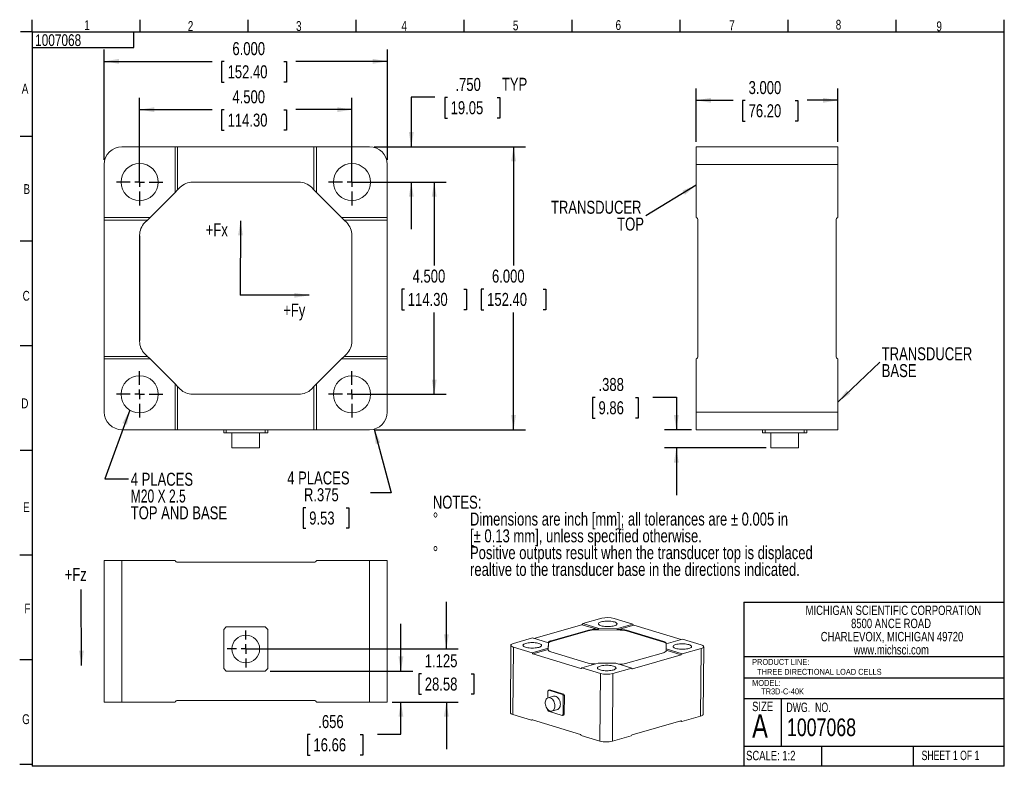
# Model space of a CAD drawing. Header units: inches. Extents: x 0.3 to 10.7, y 0.3 to 8.3.
import ezdxf

# ---------------------------------------------------------------- set-up
doc = ezdxf.new("R2010")
doc.units = ezdxf.units.IN
doc.header["$MEASUREMENT"] = 0
doc.linetypes.add('CENTERX2', pattern=[0.8, 0.5, -0.1, 0.1, -0.1])
doc.linetypes.add('HIDDEN', pattern=[0.075, 0.05, -0.025])
for name, color, linetype in [('BORDER', 1, 'Continuous'), ('CENTER', 151, 'CENTERX2'), ('DIMENSIONS', 150, 'Continuous'), ('TEXT', 7, 'Continuous')]:
    doc.layers.add(name, color=color, linetype=linetype)
doc.styles.add('SLDTEXTSTYLE0', font='TXT', dxfattribs={"width": 0.75})
doc.styles.add('SLDTEXTSTYLE1', font='TXT', dxfattribs={"width": 0.6875})
doc.styles.add('SLDTEXTSTYLE2', font='TXT', dxfattribs={"width": 0.694444})
doc.dimstyles.new('SLDDIMSTYLE0', dxfattribs={"dimtxt": 0.137795, "dimasz": 0.156, "dimexe": 0, "dimexo": 0.0625, "dimgap": 0.034449, "dimtad": 0, "dimtih": 1, "dimtoh": 1, "dimdec": 3, "dimlfac": 2, "dimrnd": 1e-09, "dimzin": 4, "dimdsep": 46, "dimtxsty": 'SLDTEXTSTYLE0', "dimsah": 1, "dimcen": 0.09, "dimadec": 0, "dimazin": 1, "dimtfac": 1, "dimtdec": 3, "dimtofl": 0, "dimtmove": 0, "dimatfit": 3, "dimfxl": 0, "dimfrac": 2, "dimtolj": 1, "dimtzin": 12, "dimarcsym": 0})
doc.dimstyles.new('SLDDIMSTYLE1', dxfattribs={"dimtxt": 0.137795, "dimasz": 0.156, "dimexe": 0, "dimexo": 0.0625, "dimgap": 0.034449, "dimtad": 0, "dimtih": 1, "dimtoh": 1, "dimdec": 3, "dimlfac": 2, "dimrnd": 1e-09, "dimzin": 12, "dimdsep": 46, "dimtxsty": 'SLDTEXTSTYLE0', "dimsah": 1, "dimcen": 0, "dimadec": 0, "dimazin": 3, "dimtfac": 1, "dimtdec": 3, "dimtofl": 0, "dimtmove": 0, "dimatfit": 3, "dimfxl": 0, "dimfrac": 2, "dimtolj": 1, "dimtzin": 12, "dimarcsym": 0})
doc.dimstyles.new('SLDDIMSTYLE2', dxfattribs={"dimtxt": 0.137795, "dimasz": 0.156, "dimexe": 0, "dimexo": 0.0625, "dimgap": 0.034449, "dimtad": 0, "dimtih": 1, "dimtoh": 1, "dimdec": 3, "dimlfac": 2, "dimrnd": 1e-09, "dimzin": 4, "dimdsep": 46, "dimtxsty": 'SLDTEXTSTYLE0', "dimsah": 1, "dimcen": 0.09, "dimadec": 0, "dimazin": 1, "dimtfac": 1, "dimtdec": 3, "dimtmove": 0, "dimatfit": 0, "dimfxl": 0, "dimfrac": 2, "dimtolj": 1, "dimtzin": 12, "dimarcsym": 0})
doc.dimstyles.new('SLDDIMSTYLE3', dxfattribs={"dimtxt": 0.18, "dimasz": 0.156, "dimexe": 0, "dimexo": 0.0625, "dimgap": 0, "dimtad": 0, "dimtih": 1, "dimtoh": 1, "dimdec": 0, "dimrnd": 1e-09, "dimzin": 0, "dimdsep": 46, "dimtxsty": 'Standard', "dimsah": 1, "dimcen": 0.09, "dimadec": 0, "dimazin": 0, "dimtfac": 0.156, "dimtdec": 0, "dimtofl": 0, "dimtmove": 0, "dimatfit": 3, "dimfxl": 0, "dimfrac": 2, "dimtolj": 1, "dimtzin": 0, "dimarcsym": 0})
doc.dimstyles.new('SLDDIMSTYLE4', dxfattribs={"dimtxt": 0.137795, "dimasz": 0.156, "dimexe": 0, "dimexo": 0.0625, "dimgap": 0.034449, "dimtad": 0, "dimtih": 1, "dimtoh": 1, "dimdec": 3, "dimlfac": 2, "dimrnd": 1e-09, "dimzin": 12, "dimdsep": 46, "dimtxsty": 'SLDTEXTSTYLE0', "dimsah": 1, "dimcen": 0.09, "dimadec": 0, "dimazin": 3, "dimtfac": 1, "dimtdec": 3, "dimtmove": 0, "dimatfit": 0, "dimfxl": 0, "dimfrac": 2, "dimtolj": 1, "dimtzin": 12, "dimarcsym": 0})

# ---------------------------------------------------------------- blocks, each defined once
blk = doc.blocks.new('SW_NOTE_0')
at = {"layer": 'DIMENSIONS', "color": 0, "char_height": 0.1378, "attachment_point": 1, "style": 'SLDTEXTSTYLE0'}
for s, insert in [('NOTES:', (0, 0.178)), ('%%d', (0, -0.001)), ('Dimensions are inch [mm]; all tolerances are ± 0.005 in', (0.393, -0.001)), ('[± 0.13 mm], unless specified otherwise.', (0.394, -0.179)), ('%%d', (0, -0.357)), ('Positive outputs result when the transducer top is displaced', (0.393, -0.357)), ('realtive to the transducer base in the directions indicated.', (0.394, -0.535))]:
    blk.add_mtext(s, dxfattribs=dict(at, insert=insert))
blk = doc.blocks.new('SW_NOTE_1')
at = {"layer": 'TEXT', "color": 0, "char_height": 0.1, "attachment_point": 2, "style": 'SLDTEXTSTYLE0'}
for s, insert in [('MICHIGAN SCIENTIFIC CORPORATION', (1.197, 0.129)), ('8500 ANCE ROAD', (1.172, -0.01)), ('CHARLEVOIX, MICHIGAN 49720', (1.182, -0.15)), ('www.michsci.com', (1.175, -0.289))]:
    blk.add_mtext(s, dxfattribs=dict(at, insert=insert))
blk = doc.blocks.new('_D')
at = {"layer": 'DIMENSIONS'}
for p, q in [((1.155, 6.768), (1.155, 7.936)), ((4.155, 6.768), (4.155, 7.936)), ((1.155, 7.811), (2.299, 7.811)), ((2.427, 7.81), (2.399, 7.81)), ((2.399, 7.81), (2.399, 7.591)), ((3.057, 7.81), (3.085, 7.81)), ((3.085, 7.81), (3.085, 7.591)), ((4.155, 7.811), (3.185, 7.811)), ((2.399, 7.591), (2.427, 7.591)), ((3.085, 7.591), (3.057, 7.591))]:
    blk.add_line(p, q, dxfattribs=at)
for points in [[(1.155, 7.811), (1.311, 7.785), (1.311, 7.837)], [(4.155, 7.811), (3.999, 7.837), (3.999, 7.785)]]:
    blk.add_solid(points, dxfattribs=at)
at = {"layer": 'DIMENSIONS', "char_height": 0.1378, "attachment_point": 1, "style": 'SLDTEXTSTYLE0'}
for s, insert in [('6.000', (2.513, 8.015)), ('152.40', (2.462, 7.769))]:
    blk.add_mtext(s, dxfattribs=dict(at, insert=insert))
blk = doc.blocks.new('_D_1')
at = {"layer": 'DIMENSIONS'}
for p, q in [((1.53, 6.581), (1.53, 7.424)), ((3.78, 6.581), (3.78, 7.424)), ((1.53, 7.299), (2.299, 7.299)), ((2.427, 7.298), (2.399, 7.298)), ((2.399, 7.298), (2.399, 7.08)), ((3.057, 7.298), (3.085, 7.298)), ((3.085, 7.298), (3.085, 7.08)), ((3.78, 7.299), (3.185, 7.299)), ((2.399, 7.08), (2.427, 7.08)), ((3.085, 7.08), (3.057, 7.08))]:
    blk.add_line(p, q, dxfattribs=at)
for points in [[(1.53, 7.299), (1.686, 7.273), (1.686, 7.325)], [(3.78, 7.299), (3.624, 7.325), (3.624, 7.273)]]:
    blk.add_solid(points, dxfattribs=at)
at = {"layer": 'DIMENSIONS', "char_height": 0.1378, "attachment_point": 1, "style": 'SLDTEXTSTYLE0'}
for s, insert in [('4.500', (2.513, 7.504)), ('114.30', (2.462, 7.257))]:
    blk.add_mtext(s, dxfattribs=dict(at, insert=insert))
blk = doc.blocks.new('_D_2')
at = {"layer": 'DIMENSIONS'}
for p, q in [((3.83, 6.531), (4.777, 6.531)), ((4.652, 6.531), (4.652, 5.646)), ((4.337, 5.397), (4.309, 5.397)), ((4.309, 5.397), (4.309, 5.178)), ((4.967, 5.397), (4.995, 5.397)), ((4.995, 5.397), (4.995, 5.178)), ((4.309, 5.178), (4.337, 5.178)), ((4.652, 4.281), (4.652, 5.15)), ((4.995, 5.178), (4.967, 5.178)), ((3.83, 4.281), (4.777, 4.281))]:
    blk.add_line(p, q, dxfattribs=at)
for points in [[(4.652, 6.531), (4.626, 6.375), (4.678, 6.375)], [(4.652, 4.281), (4.678, 4.437), (4.626, 4.437)]]:
    blk.add_solid(points, dxfattribs=at)
at = {"layer": 'DIMENSIONS', "char_height": 0.1378, "attachment_point": 1, "style": 'SLDTEXTSTYLE0'}
for s, insert in [('4.500', (4.423, 5.603)), ('114.30', (4.372, 5.356))]:
    blk.add_mtext(s, dxfattribs=dict(at, insert=insert))
blk = doc.blocks.new('_D_3')
at = {"layer": 'DIMENSIONS'}
for p, q in [((4.017, 6.906), (5.618, 6.906)), ((5.493, 6.906), (5.493, 5.646)), ((5.178, 5.397), (5.15, 5.397)), ((5.15, 5.397), (5.15, 5.178)), ((5.808, 5.397), (5.836, 5.397)), ((5.836, 5.397), (5.836, 5.178)), ((5.15, 5.178), (5.178, 5.178)), ((5.493, 3.906), (5.493, 5.15)), ((5.836, 5.178), (5.808, 5.178)), ((4.017, 3.906), (5.618, 3.906))]:
    blk.add_line(p, q, dxfattribs=at)
for points in [[(5.493, 6.906), (5.467, 6.75), (5.519, 6.75)], [(5.493, 3.906), (5.519, 4.062), (5.467, 4.062)]]:
    blk.add_solid(points, dxfattribs=at)
at = {"layer": 'DIMENSIONS', "char_height": 0.1378, "attachment_point": 1, "style": 'SLDTEXTSTYLE0'}
for s, insert in [('6.000', (5.264, 5.603)), ('152.40', (5.213, 5.356))]:
    blk.add_mtext(s, dxfattribs=dict(at, insert=insert))
blk = doc.blocks.new('_D_4')
at = {"layer": 'DIMENSIONS'}
for p, q in [((4.016, 3.912), (4.197, 3.237)), ((4.197, 3.237), (3.978, 3.237)), ((3.292, 3.079), (3.264, 3.079)), ((3.264, 3.079), (3.264, 2.86)), ((3.718, 3.079), (3.746, 3.079)), ((3.746, 3.079), (3.746, 2.86)), ((3.264, 2.86), (3.292, 2.86)), ((3.746, 2.86), (3.718, 2.86))]:
    blk.add_line(p, q, dxfattribs=at)
blk.add_solid([(4.016, 3.912), (4.031, 3.755), (4.081, 3.768)], dxfattribs=at)
at = {"layer": 'DIMENSIONS', "char_height": 0.1378, "attachment_point": 1, "style": 'SLDTEXTSTYLE0'}
for s, insert in [('4 PLACES', (3.094, 3.463)), ('R.375', (3.271, 3.285)), ('9.53', (3.327, 3.038))]:
    blk.add_mtext(s, dxfattribs=dict(at, insert=insert))
blk = doc.blocks.new('_D_5')
at = {"layer": 'DIMENSIONS'}
for p, q in [((4.659, 7.43), (4.409, 7.43)), ((4.409, 7.43), (4.409, 6.906)), ((4.791, 7.429), (4.763, 7.429)), ((4.763, 7.429), (4.763, 7.21)), ((5.32, 7.429), (5.348, 7.429)), ((5.348, 7.429), (5.348, 7.21)), ((4.763, 7.21), (4.791, 7.21)), ((5.348, 7.21), (5.32, 7.21)), ((4.017, 6.906), (4.534, 6.906)), ((3.83, 6.531), (4.534, 6.531)), ((4.409, 6.531), (4.409, 6.031))]:
    blk.add_line(p, q, dxfattribs=at)
for points in [[(4.409, 6.906), (4.435, 7.062), (4.383, 7.062)], [(4.409, 6.531), (4.383, 6.375), (4.435, 6.375)]]:
    blk.add_solid(points, dxfattribs=at)
at = {"layer": 'DIMENSIONS', "char_height": 0.1378, "attachment_point": 1, "style": 'SLDTEXTSTYLE0'}
for s, insert in [('.750', (4.877, 7.635)), ('TYP', (5.369, 7.637)), ('19.05', (4.826, 7.388))]:
    blk.add_mtext(s, dxfattribs=dict(at, insert=insert))
blk = doc.blocks.new('SW_NOTE_2')
at = {"layer": 'DIMENSIONS', "color": 0, "char_height": 0.1378, "attachment_point": 1}
for s, insert, style in [('4 PLACES', (0.024, 0.064), 'SLDTEXTSTYLE0'), ('M20 X 2.5', (0.024, -0.114), 'SLDTEXTSTYLE2'), ('TOP AND BASE', (0.024, -0.292), 'SLDTEXTSTYLE0')]:
    blk.add_mtext(s, dxfattribs=dict(at, insert=insert, style=style))
blk = doc.blocks.new('SW_CENTERMARKSYMBOL_0')
at = {"layer": 'CENTER', "color": 0}
for p, q in [((0, 0.1), (0, 0.247)), ((0, 0), (-0.05, 0)), ((0, 0), (0, 0.05)), ((0, 0), (0, -0.05)), ((0, 0), (0.05, 0)), ((0.1, 0), (0.247, 0)), ((-0.1, 0), (-0.247, 0)), ((0, -0.1), (0, -0.247))]:
    blk.add_line(p, q, dxfattribs=at)
blk = doc.blocks.new('SW_CENTERMARKSYMBOL_1')
at = {"layer": 'CENTER', "color": 0}
for p, q in [((0, 0.1), (0, 0.247)), ((0, 0), (-0.05, 0)), ((0, 0), (0, 0.05)), ((0, 0), (0, -0.05)), ((0, 0), (0.05, 0)), ((0.1, 0), (0.247, 0)), ((-0.1, 0), (-0.247, 0)), ((0, -0.1), (0, -0.247))]:
    blk.add_line(p, q, dxfattribs=at)
blk = doc.blocks.new('SW_CENTERMARKSYMBOL_2')
at = {"layer": 'CENTER', "color": 0}
for p, q in [((0, 0.1), (0, 0.247)), ((0, 0), (-0.05, 0)), ((0, 0), (0, 0.05)), ((0, 0), (0, -0.05)), ((0, 0), (0.05, 0)), ((0.1, 0), (0.247, 0)), ((-0.1, 0), (-0.247, 0)), ((0, -0.1), (0, -0.247))]:
    blk.add_line(p, q, dxfattribs=at)
blk = doc.blocks.new('SW_CENTERMARKSYMBOL_3')
at = {"layer": 'CENTER', "color": 0}
for p, q in [((0, 0.1), (0, 0.247)), ((0, 0), (-0.05, 0)), ((0, 0), (0, 0.05)), ((0, 0), (0, -0.05)), ((0, 0), (0.05, 0)), ((0.1, 0), (0.247, 0)), ((-0.1, 0), (-0.247, 0)), ((0, -0.1), (0, -0.247))]:
    blk.add_line(p, q, dxfattribs=at)
blk = doc.blocks.new('_D_6')
at = {"layer": 'DIMENSIONS'}
for p, q in [((4.299, 1.346), (4.299, 1.846)), ((2.912, 1.346), (4.424, 1.346)), ((4.205, 1.018), (4.424, 1.018)), ((4.299, 0.676), (4.299, 1.018)), ((3.337, 0.675), (3.309, 0.675)), ((3.309, 0.675), (3.309, 0.456)), ((3.866, 0.675), (3.894, 0.675)), ((3.894, 0.675), (3.894, 0.456)), ((4.049, 0.676), (4.299, 0.676)), ((3.309, 0.456), (3.337, 0.456)), ((3.894, 0.456), (3.866, 0.456))]:
    blk.add_line(p, q, dxfattribs=at)
for points in [[(4.299, 1.346), (4.325, 1.502), (4.273, 1.502)], [(4.299, 1.018), (4.273, 0.862), (4.325, 0.862)]]:
    blk.add_solid(points, dxfattribs=at)
at = {"layer": 'DIMENSIONS', "char_height": 0.1378, "attachment_point": 1, "style": 'SLDTEXTSTYLE0'}
for s, insert in [('.656', (3.423, 0.88)), ('16.66', (3.372, 0.634))]:
    blk.add_mtext(s, dxfattribs=dict(at, insert=insert))
blk = doc.blocks.new('_D_7')
at = {"layer": 'DIMENSIONS'}
for p, q in [((4.781, 1.581), (4.781, 2.081)), ((2.705, 1.581), (4.906, 1.581)), ((4.517, 1.319), (4.489, 1.319)), ((4.489, 1.319), (4.489, 1.101)), ((5.045, 1.319), (5.073, 1.319)), ((5.073, 1.319), (5.073, 1.101)), ((4.489, 1.101), (4.517, 1.101)), ((5.073, 1.101), (5.045, 1.101)), ((4.205, 1.018), (4.906, 1.018)), ((4.781, 1.018), (4.781, 0.518))]:
    blk.add_line(p, q, dxfattribs=at)
for points in [[(4.781, 1.581), (4.807, 1.737), (4.755, 1.737)], [(4.781, 1.018), (4.755, 0.862), (4.807, 0.862)]]:
    blk.add_solid(points, dxfattribs=at)
at = {"layer": 'DIMENSIONS', "char_height": 0.1378, "attachment_point": 1, "style": 'SLDTEXTSTYLE0'}
for s, insert in [('1.125', (4.552, 1.525)), ('28.58', (4.552, 1.278))]:
    blk.add_mtext(s, dxfattribs=dict(at, insert=insert))
blk = doc.blocks.new('SW_CENTERMARKSYMBOL_4')
at = {"layer": 'CENTER', "color": 0}
for p, q in [((0, 0.1), (0, 0.19675)), ((-0.1, 0), (-0.19675, 0)), ((0, 0), (-0.05, 0)), ((0, 0), (0, 0.05)), ((0, 0), (0, -0.05)), ((0, 0), (0.05, 0)), ((0.1, 0), (0.19675, 0)), ((0, -0.1), (0, -0.19675))]:
    blk.add_line(p, q, dxfattribs=at)
blk = doc.blocks.new('_D_8')
at = {"layer": 'DIMENSIONS'}
for p, q in [((7.429, 6.956), (7.429, 7.523)), ((8.929, 6.956), (8.929, 7.523)), ((7.429, 7.398), (7.821, 7.398)), ((7.949, 7.397), (7.921, 7.397)), ((7.921, 7.397), (7.921, 7.178)), ((8.477, 7.397), (8.505, 7.397)), ((8.505, 7.397), (8.505, 7.178)), ((8.929, 7.398), (8.605, 7.398)), ((7.921, 7.178), (7.949, 7.178)), ((8.505, 7.178), (8.477, 7.178))]:
    blk.add_line(p, q, dxfattribs=at)
for points in [[(7.429, 7.398), (7.585, 7.372), (7.585, 7.424)], [(8.929, 7.398), (8.773, 7.424), (8.773, 7.372)]]:
    blk.add_solid(points, dxfattribs=at)
at = {"layer": 'DIMENSIONS', "char_height": 0.1378, "attachment_point": 1, "style": 'SLDTEXTSTYLE0'}
for s, insert in [('3.000', (7.984, 7.602)), ('76.20', (7.984, 7.356))]:
    blk.add_mtext(s, dxfattribs=dict(at, insert=insert))
blk = doc.blocks.new('_D_9')
at = {"layer": 'DIMENSIONS'}
for p, q in [((6.358, 4.248), (6.33, 4.248)), ((6.33, 4.248), (6.33, 4.029)), ((6.784, 4.248), (6.812, 4.248)), ((6.812, 4.248), (6.812, 4.029)), ((6.968, 4.249), (7.218, 4.249)), ((7.218, 4.249), (7.218, 3.906)), ((6.33, 4.029), (6.358, 4.029)), ((6.812, 4.029), (6.784, 4.029)), ((7.379, 3.906), (7.093, 3.906)), ((8.17, 3.712), (7.093, 3.712)), ((7.218, 3.712), (7.218, 3.212))]:
    blk.add_line(p, q, dxfattribs=at)
for points in [[(7.218, 3.906), (7.244, 4.062), (7.192, 4.062)], [(7.218, 3.712), (7.192, 3.556), (7.244, 3.556)]]:
    blk.add_solid(points, dxfattribs=at)
at = {"layer": 'DIMENSIONS', "char_height": 0.1378, "attachment_point": 1, "style": 'SLDTEXTSTYLE0'}
for s, insert in [('.388', (6.393, 4.454)), ('9.86', (6.393, 4.207))]:
    blk.add_mtext(s, dxfattribs=dict(at, insert=insert))
blk = doc.blocks.new('SW_NOTE_6')
at = {"layer": 'DIMENSIONS', "color": 0, "char_height": 0.1378, "attachment_point": 3, "style": 'SLDTEXTSTYLE0'}
for s, insert in [('TRANSDUCER', (-0.047, 0.16)), ('TOP', (-0.021, -0.018))]:
    blk.add_mtext(s, dxfattribs=dict(at, insert=insert))
blk = doc.blocks.new('SW_NOTE_7')
at = {"layer": 'DIMENSIONS', "color": 0, "char_height": 0.1378, "attachment_point": 1, "style": 'SLDTEXTSTYLE0'}
for s, insert in [('TRANSDUCER', (0.02, 0.159)), ('BASE', (0.02, -0.019))]:
    blk.add_mtext(s, dxfattribs=dict(at, insert=insert))

msp = doc.modelspace()

# ---------------------------------------------------------------- linework, layer by layer
at = {"color": 1, "linetype": 'Continuous', "lineweight": 15}
for p, q in [((1.34233, 6.90576), (1.90483, 6.90576)), ((1.90483, 6.90576), (1.90483, 6.42093)), ((1.90483, 6.90576), (1.9321, 6.90576)), ((1.9321, 6.4482), (1.9321, 6.90576)), ((1.9321, 6.90576), (3.37755, 6.90576)), ((3.37755, 6.90576), (3.37755, 6.4482)), ((3.37755, 6.90576), (3.40483, 6.90576)), ((3.40483, 6.90576), (3.40483, 6.42093)), ((3.40483, 6.90576), (3.96733, 6.90576)), ((7.42881, 6.90576), (7.42881, 6.71826)), ((8.92881, 6.90576), (7.42881, 6.90576)), ((8.92881, 6.71826), (8.92881, 6.90576)), ((1.15483, 6.15576), (1.15483, 6.71826)), ((4.15483, 6.71826), (4.15483, 6.15576)), ((7.42881, 6.71826), (7.42881, 6.15576)), ((7.42881, 6.71826), (8.92881, 6.71826)), ((8.92881, 6.71826), (8.92881, 6.15576)), ((1.95974, 6.47585), (1.9321, 6.4482)), ((3.21733, 6.53076), (2.09233, 6.53076)), ((3.37755, 6.4482), (3.34991, 6.47585)), ((1.90483, 6.42093), (1.63966, 6.15576)), ((1.9321, 6.4482), (1.90483, 6.42093)), ((3.40483, 6.42093), (3.37755, 6.4482)), ((3.66999, 6.15576), (3.40483, 6.42093)), ((1.15483, 6.15576), (1.63966, 6.15576)), ((1.15483, 6.12849), (1.15483, 6.15576)), ((1.15483, 6.12849), (1.61239, 6.12849)), ((1.15483, 4.68304), (1.15483, 6.12849)), ((1.61239, 6.12849), (1.58474, 6.10085)), ((1.63966, 6.15576), (1.61239, 6.12849)), ((4.15483, 6.15576), (3.66999, 6.15576)), ((3.69726, 6.12849), (3.66999, 6.15576)), ((3.69726, 6.12849), (4.15483, 6.12849)), ((3.72491, 6.10085), (3.69726, 6.12849)), ((4.15483, 6.15576), (4.15483, 6.12849)), ((4.15483, 6.12849), (4.15483, 4.68304)), ((7.44631, 6.12849), (7.44631, 4.68304)), ((8.91131, 6.12849), (8.91131, 4.68304)), ((1.52983, 4.84326), (1.52983, 5.96826)), ((3.77983, 5.96826), (3.77983, 4.84326)), ((1.53163, 4.86921), (1.53163, 5.94232)), ((3.77802, 5.94232), (3.77802, 4.86921)), ((1.58474, 4.71068), (1.61239, 4.68304)), ((3.69726, 4.68304), (3.72491, 4.71068)), ((1.15483, 4.65576), (1.15483, 4.68304)), ((1.61239, 4.68304), (1.15483, 4.68304)), ((1.15483, 4.65576), (1.63966, 4.65576)), ((1.15483, 4.09326), (1.15483, 4.65576)), ((1.61239, 4.68304), (1.63966, 4.65576)), ((1.63966, 4.65576), (1.90483, 4.3906)), ((3.40483, 4.3906), (3.66999, 4.65576)), ((3.66999, 4.65576), (3.69726, 4.68304)), ((4.15483, 4.65576), (3.66999, 4.65576)), ((4.15483, 4.68304), (3.69726, 4.68304)), ((4.15483, 4.68304), (4.15483, 4.65576)), ((4.15483, 4.65576), (4.15483, 4.09326)), ((7.42881, 4.65576), (7.42881, 4.09326)), ((8.92881, 4.65576), (8.92881, 4.09326)), ((1.90483, 3.90576), (1.90483, 4.3906)), ((1.90483, 4.3906), (1.9321, 4.36333)), ((3.37755, 4.36333), (3.40483, 4.3906)), ((3.40483, 3.90576), (3.40483, 4.3906)), ((1.9321, 3.90576), (1.9321, 4.36333)), ((1.9321, 4.36333), (1.95974, 4.33568)), ((2.09233, 4.28076), (3.21733, 4.28076)), ((3.34991, 4.33568), (3.37755, 4.36333)), ((3.37755, 4.36333), (3.37755, 3.90576)), ((7.42881, 4.09326), (7.42881, 3.90576)), ((8.92881, 4.09326), (7.42881, 4.09326)), ((8.92881, 3.90576), (8.92881, 4.09326)), ((1.90483, 3.90576), (1.34233, 3.90576)), ((1.9321, 3.90576), (1.90483, 3.90576)), ((3.37755, 3.90576), (1.9321, 3.90576)), ((2.42033, 3.90576), (2.42033, 3.87226)), ((2.44783, 3.87226), (2.42033, 3.87226)), ((2.44783, 3.90576), (2.44783, 3.87226)), ((2.86183, 3.87226), (2.44783, 3.87226)), ((2.50808, 3.87226), (2.50808, 3.71176)), ((2.80158, 3.71176), (2.80158, 3.87226)), ((2.86183, 3.90576), (2.86183, 3.87226)), ((2.88933, 3.87226), (2.86183, 3.87226)), ((2.88933, 3.90576), (2.88933, 3.87226)), ((3.40483, 3.90576), (3.37755, 3.90576)), ((3.96733, 3.90576), (3.40483, 3.90576)), ((7.42881, 3.90576), (8.92881, 3.90576)), ((8.13181, 3.90576), (8.13181, 3.87226)), ((8.15931, 3.87226), (8.13181, 3.87226)), ((8.15931, 3.90576), (8.15931, 3.87226)), ((8.57331, 3.87226), (8.15931, 3.87226)), ((8.21956, 3.87226), (8.21956, 3.71176)), ((8.51306, 3.71176), (8.51306, 3.87226)), ((8.57331, 3.90576), (8.57331, 3.87226)), ((8.60081, 3.87226), (8.57331, 3.87226)), ((8.60081, 3.90576), (8.60081, 3.87226)), ((2.50808, 3.71176), (2.80158, 3.71176)), ((8.21956, 3.71176), (8.36631, 3.71176)), ((8.36631, 3.71176), (8.51306, 3.71176)), ((1.34233, 2.51844), (1.15483, 2.51844)), ((1.15483, 2.51844), (1.15483, 1.01844)), ((1.34233, 1.01844), (1.34233, 2.51844)), ((1.90483, 2.51844), (1.34233, 2.51844)), ((3.96733, 2.51844), (3.40483, 2.51844)), ((3.96733, 2.51844), (3.96733, 1.01844)), ((4.15483, 2.51844), (3.96733, 2.51844)), ((4.15483, 1.01844), (4.15483, 2.51844)), ((3.37755, 2.50094), (1.9321, 2.50094)), ((6.22639, 1.84932), (6.42666, 1.9063)), ((6.55924, 1.90527), (6.7567, 1.84519)), ((2.44783, 1.81544), (2.42033, 1.78794)), ((2.42033, 1.78794), (2.42033, 1.37394)), ((2.86183, 1.81544), (2.44783, 1.81544)), ((2.88933, 1.78794), (2.86183, 1.81544)), ((2.88933, 1.37394), (2.88933, 1.78794)), ((5.70651, 1.69307), (6.21663, 1.8382)), ((5.89068, 1.66796), (6.29122, 1.78192)), ((6.21663, 1.8382), (6.37725, 1.78933)), ((6.22639, 1.84932), (6.39659, 1.79754)), ((6.35771, 1.78948), (6.35766, 1.78291)), ((6.35766, 1.78291), (6.62282, 1.78084)), ((6.37725, 1.78933), (6.35771, 1.78948)), ((6.58408, 1.79608), (6.39659, 1.79754)), ((6.7567, 1.84519), (6.58408, 1.79608)), ((6.60331, 1.78757), (6.76622, 1.83392)), ((6.62286, 1.78741), (6.60331, 1.78757)), ((6.62282, 1.78084), (6.62286, 1.78741)), ((6.68895, 1.77882), (6.68891, 1.77225)), ((7.08387, 1.65866), (6.68895, 1.77882)), ((6.76622, 1.83392), (7.26903, 1.68093)), ((5.49207, 1.6404), (5.69234, 1.69738)), ((5.69234, 1.69738), (5.86253, 1.64559)), ((5.90051, 1.66382), (6.28258, 1.77252)), ((6.68891, 1.77225), (7.08383, 1.65209)), ((7.28326, 1.68498), (7.11064, 1.63587)), ((7.28326, 1.68498), (7.48072, 1.6249)), ((5.46414, 1.62096), (5.45965, 0.9042)), ((5.48665, 0.88462), (5.49113, 1.60138)), ((5.68859, 1.5413), (5.49113, 1.60138)), ((5.68859, 1.5413), (5.86121, 1.59041)), ((5.69811, 1.53003), (5.86102, 1.57638)), ((5.86102, 1.57638), (5.86088, 1.57062)), ((5.86097, 1.56925), (5.86271, 1.64209)), ((5.86253, 1.64559), (5.86121, 1.59041)), ((5.86276, 1.64866), (5.86262, 1.64291)), ((5.86271, 1.64209), (5.86276, 1.64866)), ((7.08383, 1.65209), (7.08387, 1.65866)), ((7.10899, 1.56089), (7.10913, 1.56665)), ((7.10913, 1.56665), (7.26975, 1.51778)), ((7.10932, 1.58068), (7.11064, 1.63587)), ((7.27951, 1.5289), (7.10932, 1.58068)), ((7.11079, 1.63591), (7.11086, 1.63893)), ((7.47978, 1.58588), (7.27951, 1.5289)), ((7.47978, 1.58588), (7.4753, 0.86912)), ((7.50323, 0.88856), (7.50771, 1.60532)), ((6.20553, 1.37564), (5.69811, 1.53003)), ((5.88787, 1.5509), (6.28279, 1.43074)), ((7.08106, 1.5416), (6.68052, 1.42764)), ((7.26975, 1.51778), (6.75512, 1.37136)), ((2.42033, 1.37394), (2.44783, 1.34644)), ((2.86183, 1.34644), (2.88933, 1.37394)), ((6.21515, 1.38109), (6.38777, 1.4302)), ((6.41261, 1.32101), (6.21515, 1.38109)), ((6.34889, 1.42214), (6.35916, 1.42206)), ((6.38777, 1.4302), (6.57526, 1.42874)), ((6.74546, 1.37696), (6.54519, 1.31998)), ((6.74546, 1.37696), (6.57526, 1.42874)), ((6.60347, 1.42016), (6.61404, 1.42008)), ((2.44783, 1.34644), (2.86183, 1.34644)), ((6.41261, 1.32101), (6.40813, 0.60425)), ((6.5407, 0.60322), (6.54519, 1.31998)), ((5.85544, 1.13379), (5.85499, 1.06231)), ((5.86518, 1.14399), (5.85544, 1.13379)), ((5.91706, 1.0804), (5.85992, 1.06414)), ((5.8771, 1.14738), (5.86518, 1.14399)), ((6.01051, 1.09977), (5.86518, 1.14399)), ((6.02243, 1.10316), (5.8771, 1.14738)), ((6.02243, 1.10316), (6.01051, 1.09977)), ((6.02008, 1.08369), (6.01051, 1.09977)), ((6.01884, 0.88587), (6.02008, 1.08369)), ((6.03201, 1.08709), (6.02008, 1.08369)), ((6.03201, 1.08709), (6.02243, 1.10316)), ((6.03077, 0.88926), (6.03201, 1.08709)), ((1.15483, 1.01844), (1.34233, 1.01844)), ((1.90483, 1.01844), (1.34233, 1.01844)), ((3.37755, 1.03594), (1.9321, 1.03594)), ((3.96733, 1.01844), (3.40483, 1.01844)), ((3.96733, 1.01844), (4.15483, 1.01844)), ((5.85423, 0.94027), (5.8542, 0.93596)), ((5.90008, 0.92299), (5.95722, 0.93925)), ((5.68411, 0.82454), (5.48665, 0.88462)), ((5.8542, 0.93596), (5.86377, 0.91988)), ((5.86377, 0.91988), (6.0091, 0.87566)), ((6.0091, 0.87566), (6.01884, 0.88587)), ((6.02103, 0.87906), (6.0091, 0.87566)), ((6.03077, 0.88926), (6.01884, 0.88587)), ((6.02103, 0.87906), (6.03077, 0.88926)), ((7.4753, 0.86912), (7.27503, 0.81214)), ((5.69834, 0.82859), (5.68411, 0.82454)), ((6.20115, 0.6756), (5.69373, 0.82999)), ((7.26537, 0.81774), (6.75074, 0.67132)), ((7.27503, 0.81214), (7.26085, 0.81645)), ((6.40813, 0.60425), (6.21067, 0.66433)), ((6.74097, 0.6602), (6.5407, 0.60322))]:
    msp.add_line(p, q, dxfattribs=at)
at = {"color": 96, "linetype": 'HIDDEN', "lineweight": 0}
for p, q in [((1.9321, 6.90576), (1.9321, 6.4482)), ((3.37755, 6.90576), (3.37755, 6.4482)), ((2.11827, 6.52896), (3.19138, 6.52896)), ((1.15483, 6.12849), (1.61239, 6.12849)), ((4.15483, 6.12849), (3.69726, 6.12849)), ((1.15483, 4.68304), (1.61239, 4.68304)), ((4.15483, 4.68304), (3.69726, 4.68304)), ((1.9321, 3.90576), (1.9321, 4.36333)), ((3.19138, 4.28257), (2.11827, 4.28257)), ((3.37755, 3.90576), (3.37755, 4.36333))]:
    msp.add_line(p, q, dxfattribs=at)
at = {"color": 8, "linetype": 'Continuous', "lineweight": 15}
for p, q in [((5.86262, 1.64291), (5.86254, 1.64293)), ((6.21324, 1.37783), (6.20553, 1.37564)), ((6.75512, 1.37136), (6.7473, 1.37374))]:
    msp.add_line(p, q, dxfattribs=at)
at = {"color": 96, "linetype": 'HIDDEN', "lineweight": 0, "flags": 128}
for points in [[(2.09233, 6.53076), (2.09669, 6.53071), (2.11827, 6.52896)], [(3.19138, 6.52896), (3.21296, 6.53071), (3.21733, 6.53076)], [(2.11827, 4.28257), (2.09669, 4.28081), (2.09233, 4.28076)], [(3.21733, 4.28076), (3.21296, 4.28081), (3.19138, 4.28257)]]:
    msp.add_lwpolyline(points, dxfattribs=at)
at = {"color": 1, "linetype": 'Continuous', "lineweight": 15, "flags": 128}
for points in [[(6.56163, 1.8672), (6.54996, 1.87024), (6.53685, 1.87272), (6.52262, 1.87457), (6.50763, 1.87575), (6.49224, 1.87622), (6.47684, 1.87599), (6.46179, 1.87504), (6.44748, 1.87342), (6.43426, 1.87114), (6.42244, 1.86828), (6.41233, 1.8649), (6.40417, 1.86109), (6.39816, 1.85694), (6.39444, 1.85255), (6.39312, 1.84802), (6.39423, 1.84348), (6.39773, 1.83904), (6.40354, 1.83479), (6.41151, 1.83085), (6.42146, 1.82732), (6.43313, 1.82427), (6.44624, 1.8218), (6.46047, 1.81994), (6.47546, 1.81877), (6.49085, 1.81829), (6.50625, 1.81853), (6.5213, 1.81947), (6.53561, 1.8211), (6.54883, 1.82337), (6.56065, 1.82623), (6.57076, 1.82961), (6.57892, 1.83342), (6.58493, 1.83758), (6.58865, 1.84197), (6.58997, 1.84649), (6.58886, 1.85103), (6.58536, 1.85548), (6.57955, 1.85972), (6.57158, 1.86366), (6.56163, 1.8672)], [(5.49113, 1.60138), (5.48071, 1.60515), (5.47264, 1.60938), (5.46716, 1.61394), (5.46444, 1.6187), (5.46456, 1.62351), (5.46751, 1.62822), (5.4732, 1.6327), (5.48147, 1.6368), (5.49207, 1.6404)], [(5.76055, 1.63928), (5.74888, 1.64232), (5.73577, 1.6448), (5.72154, 1.64665), (5.70655, 1.64783), (5.69116, 1.64831), (5.67575, 1.64807), (5.66071, 1.64713), (5.6464, 1.6455), (5.63318, 1.64323), (5.62136, 1.64037), (5.61125, 1.63699), (5.60309, 1.63317), (5.59707, 1.62902), (5.59336, 1.62463), (5.59204, 1.62011), (5.59315, 1.61557), (5.59665, 1.61112), (5.60245, 1.60687), (5.61043, 1.60293), (5.62038, 1.5994), (5.63205, 1.59636), (5.64516, 1.59388), (5.65939, 1.59203), (5.67438, 1.59085), (5.68977, 1.59037), (5.70517, 1.59061), (5.72022, 1.59155), (5.73453, 1.59318), (5.74775, 1.59545), (5.75957, 1.59831), (5.76968, 1.60169), (5.77784, 1.60551), (5.78385, 1.60966), (5.78756, 1.61405), (5.78888, 1.61857), (5.78778, 1.62311), (5.78428, 1.62756), (5.77847, 1.63181), (5.7705, 1.63575), (5.76055, 1.63928)], [(5.88787, 1.5509), (5.88174, 1.55295), (5.87631, 1.55517), (5.87164, 1.55753), (5.86777, 1.56001), (5.86473, 1.56258), (5.86255, 1.56523), (5.86127, 1.56791), (5.86088, 1.57062)], [(5.86271, 1.64209), (5.86342, 1.64527), (5.86536, 1.64839), (5.86851, 1.65142), (5.87284, 1.65432), (5.87829, 1.65704), (5.88477, 1.65955), (5.89221, 1.66182), (5.90051, 1.66382)], [(5.86276, 1.64866), (5.86327, 1.65136), (5.86469, 1.65403), (5.86698, 1.65664), (5.87015, 1.65916), (5.87414, 1.66158), (5.87892, 1.66387), (5.88446, 1.666), (5.89068, 1.66796)], [(7.08387, 1.65866), (7.09, 1.6566), (7.09543, 1.65438), (7.10011, 1.65203), (7.10398, 1.64955), (7.10702, 1.64697), (7.10919, 1.64433), (7.11048, 1.64164), (7.11086, 1.63893)], [(7.35147, 1.62688), (7.3398, 1.62992), (7.32669, 1.6324), (7.31246, 1.63425), (7.29747, 1.63543), (7.28208, 1.63591), (7.26668, 1.63567), (7.25163, 1.63473), (7.23732, 1.6331), (7.2241, 1.63083), (7.21228, 1.62796), (7.20217, 1.62459), (7.19401, 1.62077), (7.188, 1.61662), (7.18429, 1.61223), (7.18297, 1.60771), (7.18407, 1.60317), (7.18757, 1.59872), (7.19338, 1.59447), (7.20135, 1.59053), (7.2113, 1.587), (7.22297, 1.58396), (7.23608, 1.58148), (7.25031, 1.57963), (7.2653, 1.57845), (7.28069, 1.57797), (7.2961, 1.57821), (7.31114, 1.57915), (7.32545, 1.58078), (7.33867, 1.58305), (7.35049, 1.58591), (7.3606, 1.58929), (7.36876, 1.59311), (7.37478, 1.59726), (7.37849, 1.60165), (7.37981, 1.60617), (7.3787, 1.61071), (7.3752, 1.61516), (7.3694, 1.61941), (7.36142, 1.62335), (7.35147, 1.62688)], [(7.48072, 1.6249), (7.49113, 1.62113), (7.49921, 1.6169), (7.50469, 1.61234), (7.50741, 1.60758), (7.50729, 1.60277), (7.50434, 1.59806), (7.49865, 1.59358), (7.49038, 1.58948), (7.47978, 1.58588)], [(7.10899, 1.56089), (7.10847, 1.55819), (7.10706, 1.55553), (7.10476, 1.55292), (7.1016, 1.55039), (7.09761, 1.54797), (7.09282, 1.54569), (7.08729, 1.54356), (7.08106, 1.5416)], [(6.55039, 1.39896), (6.53872, 1.40201), (6.52561, 1.40448), (6.51138, 1.40633), (6.49639, 1.40751), (6.481, 1.40799), (6.46559, 1.40775), (6.45055, 1.40681), (6.43624, 1.40518), (6.42302, 1.40291), (6.4112, 1.40005), (6.40109, 1.39667), (6.39293, 1.39286), (6.38692, 1.3887), (6.3832, 1.38431), (6.38188, 1.37979), (6.38299, 1.37525), (6.38649, 1.3708), (6.3923, 1.36656), (6.40027, 1.36262), (6.41022, 1.35908), (6.42189, 1.35604), (6.435, 1.35356), (6.44923, 1.35171), (6.46422, 1.35053), (6.47961, 1.35006), (6.49501, 1.35029), (6.51006, 1.35124), (6.52437, 1.35286), (6.53759, 1.35514), (6.54941, 1.358), (6.55952, 1.36138), (6.56768, 1.36519), (6.57369, 1.36934), (6.57741, 1.37373), (6.57873, 1.37826), (6.57762, 1.3828), (6.57412, 1.38724), (6.56831, 1.39149), (6.56034, 1.39543), (6.55039, 1.39896)], [(5.93151, 0.97789), (5.93061, 0.96563), (5.92807, 0.95425), (5.92399, 0.94415), (5.9185, 0.93563), (5.91177, 0.92897), (5.90402, 0.92439), (5.8955, 0.92203), (5.88648, 0.92198), (5.87725, 0.92422), (5.86811, 0.92869), (5.85935, 0.93525), (5.85125, 0.94368), (5.84408, 0.95372), (5.83806, 0.96503), (5.83339, 0.97727), (5.83022, 0.99002), (5.82865, 1.00289), (5.82873, 1.01547), (5.83045, 1.02733), (5.83377, 1.03812), (5.83858, 1.04747), (5.84471, 1.05508), (5.85198, 1.06073), (5.86015, 1.06421), (5.86896, 1.06542), (5.87812, 1.06432), (5.88735, 1.06095), (5.89633, 1.05542), (5.90479, 1.04789), (5.91246, 1.03862), (5.91908, 1.0279), (5.92444, 1.01608), (5.92838, 1.00353), (5.93076, 0.99067), (5.93151, 0.97789)], [(5.91706, 1.0804), (5.9173, 1.08047), (5.92611, 1.08168), (5.93527, 1.08058), (5.94449, 1.07721), (5.95348, 1.07167), (5.96194, 1.06415), (5.9696, 1.05488), (5.97622, 1.04416), (5.98159, 1.03234), (5.98553, 1.01979), (5.98791, 1.00693), (5.98866, 0.99415)], [(5.98866, 0.99415), (5.98775, 0.98188), (5.98522, 0.97051), (5.98114, 0.96041), (5.97565, 0.95189), (5.96892, 0.94523), (5.96117, 0.94065), (5.95722, 0.93925)], [(5.45965, 0.9042), (5.45996, 0.90194), (5.46268, 0.89718), (5.46816, 0.89261), (5.47623, 0.88839), (5.48665, 0.88462)], [(7.4753, 0.86912), (7.48589, 0.87272), (7.49416, 0.87682), (7.49986, 0.8813), (7.50281, 0.88601), (7.50323, 0.88856)]]:
    msp.add_lwpolyline(points, dxfattribs=at)
at = {"color": 1, "linetype": 'Continuous', "lineweight": 15}
for centre, radius in [((1.52983, 6.53076), 0.19685), ((3.77983, 6.53076), 0.19685), ((1.52983, 4.28076), 0.19685), ((3.77983, 4.28076), 0.19685), ((2.65483, 1.58094), 0.14675)]:
    msp.add_circle(centre, radius, dxfattribs=at)
for centre, radius, start, end in [((1.34233, 6.71826), 0.1875, 90, 180), ((3.96733, 6.71826), 0.1875, 0, 90), ((2.09233, 6.34326), 0.1875, 90, 135), ((3.21733, 6.34326), 0.1875, 45, 90), ((1.71733, 5.96826), 0.1875, 135, 180), ((3.59233, 5.96826), 0.1875, 0, 45), ((7.41631, 6.12849), 0.03, 0, 65.375682), ((8.94131, 6.12849), 0.03, 114.624318, 180), ((1.71733, 4.84326), 0.1875, 180, 225), ((3.59233, 4.84326), 0.1875, 315, 0), ((7.41631, 4.68304), 0.03, 294.624318, 0), ((8.94131, 4.68304), 0.03, 180, 245.375682), ((2.09233, 4.46826), 0.1875, 225, 270), ((3.21733, 4.46826), 0.1875, 270, 315), ((1.34233, 4.09326), 0.1875, 180, 270), ((3.96733, 4.09326), 0.1875, 270, 0), ((1.9321, 2.53094), 0.03, 204.624318, 270), ((3.37755, 2.53094), 0.03, 270, 335.375682), ((6.49094, 1.6473), 0.26686, 75.169918, 103.936934), ((6.21066, 1.85329), 0.01623, 291.602374, 345.863122), ((6.35021, 1.5602), 0.22283, 88.08188, 107.667768), ((6.35213, 1.54251), 0.24703, 88.707773, 104.274907), ((6.62467, 1.53673), 0.24412, 74.742095, 90.434512), ((6.62471, 1.5433), 0.24412, 74.742095, 90.434512), ((6.77251, 1.84889), 0.01624, 193.157829, 247.200827), ((7.08002, 1.61718), 0.03512, 29.441526, 83.775114), ((5.70441, 1.545), 0.01624, 193.157829, 247.200827), ((7.26378, 1.53286), 0.01623, 291.602374, 345.863122), ((6.20765, 1.38311), 0.00777, 254.12403, 344.906101), ((6.34704, 1.66625), 0.24412, 254.742095, 270.434512), ((6.61961, 1.66704), 0.24703, 268.707773, 284.274907), ((6.75308, 1.37897), 0.00788, 194.819517, 284.967576), ((6.48091, 1.57898), 0.26686, 255.169918, 283.936934), ((1.9321, 1.00594), 0.03, 90, 155.375682), ((3.37755, 1.00594), 0.03, 24.624318, 90), ((5.69161, 0.82252), 0.00777, 74.12403, 164.906101), ((7.26741, 0.81012), 0.00788, 14.819517, 104.967576), ((6.19485, 0.66063), 0.01624, 13.157829, 67.200827), ((6.75671, 0.65623), 0.01623, 111.602374, 165.863122), ((6.47643, 0.86231), 0.26694, 255.174626, 283.932226)]:
    msp.add_arc(centre, radius, start, end, dxfattribs=at)
for centre, major_axis, ratio, start_param, end_param in [((6.37734, 1.80366), (0.02121, -0.00019), 0.67578741, 4.71430154, 5.85532244), ((6.6034, 1.8019), (0.02121, -0.00019), 0.67578741, 3.57328064, 4.71430154), ((5.86111, 1.59071), (0.00014, 0.01564), 0.00649736, 3.55239079, 4.69341169), ((5.86271, 1.65724), (0.00014, 0.01564), 0.00649736, 2.4113699, 3.55239079), ((7.10922, 1.58098), (0.00014, 0.01564), 0.00649736, 3.55239079, 4.69341169)]:
    msp.add_ellipse(centre, major_axis=major_axis, ratio=ratio, start_param=start_param, end_param=end_param, dxfattribs=at)
for points, knots in [([(1.53163, 5.94232), (1.53109, 5.94615), (1.53066, 5.95006), (1.53019, 5.95643), (1.53006, 5.95862), (1.52988, 5.96328), (1.52983, 5.96574), (1.52983, 5.96826)], [0, 0, 0, 0, 0.5, 0.5, 0.75, 0.75, 1, 1, 1, 1]), ([(3.77983, 5.96826), (3.77983, 5.96572), (3.77977, 5.96328), (3.77959, 5.95858), (3.77946, 5.9564), (3.77899, 5.95008), (3.77856, 5.94615), (3.77802, 5.94232)], [0, 0, 0, 0, 0.25, 0.25, 0.5, 0.5, 1, 1, 1, 1]), ([(1.53163, 4.86921), (1.53109, 4.86538), (1.53066, 4.86147), (1.53019, 4.8551), (1.53006, 4.85291), (1.52988, 4.84825), (1.52983, 4.84579), (1.52983, 4.84326)], [0, 0, 0, 0, 0.5, 0.5, 0.75, 0.75, 1, 1, 1, 1]), ([(3.77802, 4.86921), (3.77856, 4.86538), (3.77899, 4.86147), (3.77946, 4.8551), (3.77959, 4.85291), (3.77977, 4.84825), (3.77983, 4.84579), (3.77983, 4.84326)], [0, 0, 0, 0, 0.5, 0.5, 0.75, 0.75, 1, 1, 1, 1]), ([(6.28258, 1.77252), (6.28376, 1.77448), (6.28501, 1.7764), (6.28713, 1.77898), (6.28786, 1.77979), (6.28946, 1.78113), (6.29032, 1.78166), (6.29122, 1.78192)], [0, 0, 0, 0, 0.5, 0.5, 0.75, 0.75, 1, 1, 1, 1]), ([(5.90051, 1.66382), (5.89897, 1.66501), (5.89743, 1.66613), (5.89501, 1.66742), (5.89419, 1.66778), (5.89247, 1.66819), (5.89158, 1.66821), (5.89068, 1.66796)], [0, 0, 0, 0, 0.5, 0.5, 0.75, 0.75, 1, 1, 1, 1])]:
    msp.add_open_spline(points, degree=3, knots=knots, dxfattribs=at)
at = {"layer": 'BORDER'}
for p, q in [((0.3914, 8.12483), (0.3914, 8.24983)), ((1.53585, 8.12483), (1.53585, 8.24983)), ((2.68029, 8.12483), (2.68029, 8.24983)), ((3.82473, 8.12483), (3.82473, 8.24983)), ((4.96918, 8.12483), (4.96918, 8.24983)), ((6.11362, 8.12483), (6.11362, 8.24983)), ((7.25807, 8.12483), (7.25807, 8.24983)), ((8.40251, 8.12483), (8.40251, 8.24983)), ((9.54696, 8.12483), (9.54696, 8.24983)), ((10.6914, 8.12483), (10.6914, 8.24983)), ((0.3914, 8.12483), (0.2664, 8.12483)), ((0.3914, 8.12483), (10.6914, 8.12483)), ((0.3914, 8.12483), (0.3914, 0.3369)), ((1.46699, 7.95621), (1.46699, 8.12483)), ((10.6914, 0.3369), (10.6914, 8.12483)), ((0.3914, 7.95621), (1.46699, 7.95621)), ((0.39027, 7.01483), (0.26527, 7.01483)), ((0.38914, 5.90483), (0.26414, 5.90483)), ((0.38801, 4.79483), (0.26301, 4.79483)), ((0.38687, 3.68483), (0.26187, 3.68483)), ((0.38574, 2.57483), (0.26074, 2.57483)), ((7.93321, 2.078), (10.6914, 2.078)), ((7.93321, 2.078), (7.93321, 0.3369)), ((0.38461, 1.46483), (0.25961, 1.46483)), ((7.93321, 1.50014), (10.6914, 1.50014)), ((7.93321, 1.27584), (10.6914, 1.27584)), ((7.93321, 1.05676), (10.6914, 1.05676)), ((8.32823, 1.05676), (8.32823, 0.54978)), ((7.93321, 0.54978), (10.6914, 0.54978)), ((8.75582, 0.54978), (8.75582, 0.3369)), ((9.72773, 0.54978), (9.72773, 0.3369)), ((0.38348, 0.35483), (0.25848, 0.35483)), ((10.6914, 0.3369), (0.3914, 0.3369))]:
    msp.add_line(p, q, dxfattribs=at)

# ---------------------------------------------------------------- block references
at = {"layer": 'CENTER'}
for name, p in [('SW_CENTERMARKSYMBOL_2', (1.52983, 6.53076)), ('SW_CENTERMARKSYMBOL_3', (3.77983, 6.53076)), ('SW_CENTERMARKSYMBOL_1', (1.52983, 4.28076)), ('SW_CENTERMARKSYMBOL_0', (3.77983, 4.28076)), ('SW_CENTERMARKSYMBOL_4', (2.65483, 1.58094))]:
    msp.add_blockref(name, p, dxfattribs=at)
at = {"layer": 'DIMENSIONS'}
for name, p in [('SW_NOTE_6', (6.89576, 6.17308)), ('SW_NOTE_7', (9.37488, 4.62018)), ('SW_NOTE_2', (1.41128, 3.38532)), ('SW_NOTE_0', (4.63746, 3.02838))]:
    msp.add_blockref(name, p, dxfattribs=at)
at = {"layer": 'TEXT'}
msp.add_blockref('SW_NOTE_1', (8.32158, 1.9119), dxfattribs=at)

# ---------------------------------------------------------------- texts
at = {"layer": 'DIMENSIONS', "char_height": 0.137795, "attachment_point": 1, "style": 'SLDTEXTSTYLE0'}
for s, insert in [('+Fx', (2.23047, 6.09327)), ('+Fy', (3.05141, 5.24257)), ('+Fz', (0.73519, 2.44061))]:
    msp.add_mtext(s, dxfattribs=dict(at, insert=insert))
at = {"layer": 'TEXT'}
for s, insert, char_height, attachment_point, style in [('1', (0.94252, 8.24653), 0.10417, 1, 'SLDTEXTSTYLE0'), ('6', (6.57403, 8.24754), 0.10417, 1, 'SLDTEXTSTYLE0'), ('7', (7.77821, 8.24496), 0.10417, 1, 'SLDTEXTSTYLE0'), ('8', (8.90752, 8.25114), 0.10417, 1, 'SLDTEXTSTYLE0'), ('2', (2.04051, 8.23752), 0.10417, 1, 'SLDTEXTSTYLE0'), ('3', (3.18758, 8.23752), 0.10417, 1, 'SLDTEXTSTYLE0'), ('4', (4.3044, 8.23825), 0.10417, 1, 'SLDTEXTSTYLE0'), ('5', (5.48562, 8.24339), 0.10417, 1, 'SLDTEXTSTYLE0'), ('9', (9.97463, 8.23439), 0.10417, 1, 'SLDTEXTSTYLE0'), ('A', (0.28074, 7.57365), 0.10417, 1, 'SLDTEXTSTYLE0'), ('B', (0.29896, 6.50928), 0.10417, 1, 'SLDTEXTSTYLE0'), ('C', (0.28951, 5.37755), 0.10417, 1, 'SLDTEXTSTYLE0'), ('D', (0.27563, 4.23724), 0.10417, 1, 'SLDTEXTSTYLE0'), ('E', (0.29429, 3.13637), 0.10417, 1, 'SLDTEXTSTYLE0'), ('F', (0.30829, 2.0622), 0.10417, 1, 'SLDTEXTSTYLE0'), ('PRODUCT LINE:', (8.02166, 1.47478), 0.0625, 1, 'SLDTEXTSTYLE0'), ('THREE DIRECTIONAL LOAD CELLS', (8.7339, 1.37004), 0.0625, 2, 'SLDTEXTSTYLE0'), ('MODEL:', (8.02166, 1.25255), 0.0625, 1, 'SLDTEXTSTYLE0'), ('TR3D-C-40K', (8.34384, 1.16249), 0.0625, 2, 'SLDTEXTSTYLE0'), ('SIZE', (8.02093, 1.02205), 0.1, 1, 'SLDTEXTSTYLE0'), ('DWG.  NO.', (8.38421, 1.01239), 0.1, 1, 'SLDTEXTSTYLE2'), ('G', (0.28496, 0.88859), 0.10417, 1, 'SLDTEXTSTYLE0'), ('A', (8.02132, 0.88904), 0.25, 1, 'SLDTEXTSTYLE0'), ('1007068', (8.39046, 0.84446), 0.1875, 1, 'SLDTEXTSTYLE0'), ('SCALE: 1:2', (7.95694, 0.50087), 0.1, 1, 'SLDTEXTSTYLE0'), ('SHEET 1 OF 1', (9.81714, 0.50282), 0.1, 1, 'SLDTEXTSTYLE1')]:
    msp.add_mtext(s, dxfattribs=dict(at, insert=insert, char_height=char_height, attachment_point=attachment_point, style=style))
at = {"layer": 'TEXT', "color": 1, "insert": (0.42209, 8.09835), "char_height": 0.125, "attachment_point": 1, "style": 'SLDTEXTSTYLE0'}
msp.add_mtext('1007068', dxfattribs=at)

# ---------------------------------------------------------------- dimensions: what is measured, and where the dimension line sits
at = {"layer": 'DIMENSIONS'}
for base, p1, p2, angle, dimstyle, picture, middle in [((4.15483, 7.81082), (1.15483, 6.71826), (4.15483, 6.71826), 0, 'SLDDIMSTYLE0', '_D', (2.74201, 7.81082)), ((3.77983, 7.29946), (1.52983, 6.53076), (3.77983, 6.53076), 0, 'SLDDIMSTYLE0', '_D_1', (2.74201, 7.29946)), ((5.49341, 3.90576), (3.96733, 6.90576), (3.96733, 3.90576), 90, 'SLDDIMSTYLE0', '_D_3', (5.49341, 5.39819)), ((4.65214, 4.28076), (3.77983, 6.53076), (3.77983, 4.28076), 90, 'SLDDIMSTYLE0', '_D_2', (4.65214, 5.39819)), ((7.21796, 3.71176), (7.42881, 3.90576), (8.21956, 3.71176), 90, 'SLDDIMSTYLE4', '_D_9', (7.21796, 4.24895)), ((4.78076, 1.01844), (2.65483, 1.58094), (4.15483, 1.01844), 90, 'SLDDIMSTYLE4', '_D_7', (4.78076, 1.32031)), ((4.29934, 1.34644), (4.15483, 1.01844), (2.86183, 1.34644), 90, 'SLDDIMSTYLE4', '_D_6', (4.29934, 0.67574))]:
    dim = msp.add_linear_dim(base=base, p1=p1, p2=p2, angle=angle, dimstyle=dimstyle, dxfattribs=at)
    dim.commit()
    dim.dimension.update_dxf_attribs({"geometry": picture, "text_midpoint": middle, "dimtype": 160})
dim = msp.add_linear_dim(base=(4.40857, 6.90576), p1=(3.77983, 6.53076), p2=(3.96733, 6.90576), angle=90, text='<>TYP', dimstyle='SLDDIMSTYLE2', dxfattribs=at)
dim.commit()
dim.dimension.update_dxf_attribs({"geometry": '_D_5', "text_midpoint": (4.40857, 7.43001), "dimtype": 160})
dim = msp.add_linear_dim(base=(7.42881, 7.39789), p1=(8.92881, 6.90576), p2=(7.42881, 6.90576), dimstyle='SLDDIMSTYLE0', dxfattribs=at)
dim.commit()
dim.dimension.update_dxf_attribs({"geometry": '_D_8', "text_midpoint": (8.2129, 7.39789), "dimtype": 160})
dim = msp.add_radius_dim(center=(3.96733, 4.09326), mpoint=(4.01585, 3.91215), text='4 PLACES\\P<>', dimstyle='SLDDIMSTYLE1', dxfattribs=at)
dim.commit()
dim.dimension.update_dxf_attribs({"geometry": '_D_4', "text_midpoint": (3.5048, 3.16813), "dimtype": 164})

# ---------------------------------------------------------------- leaders
for points in [[(7.42881, 6.49946), (6.89576, 6.17308)], [(2.59906, 6.12123), (2.59655, 5.33142)], [(3.32608, 5.33043), (2.59655, 5.33142)], [(8.92881, 4.19922), (9.37488, 4.62018)], [(1.42536, 4.11392), (1.16128, 3.38532), (1.41128, 3.38532)], [(0.914, 1.40611), (0.90926, 2.21068)]]:
    msp.add_leader(points, dimstyle='SLDDIMSTYLE3', dxfattribs=at)

doc.saveas('drawing.dxf')
